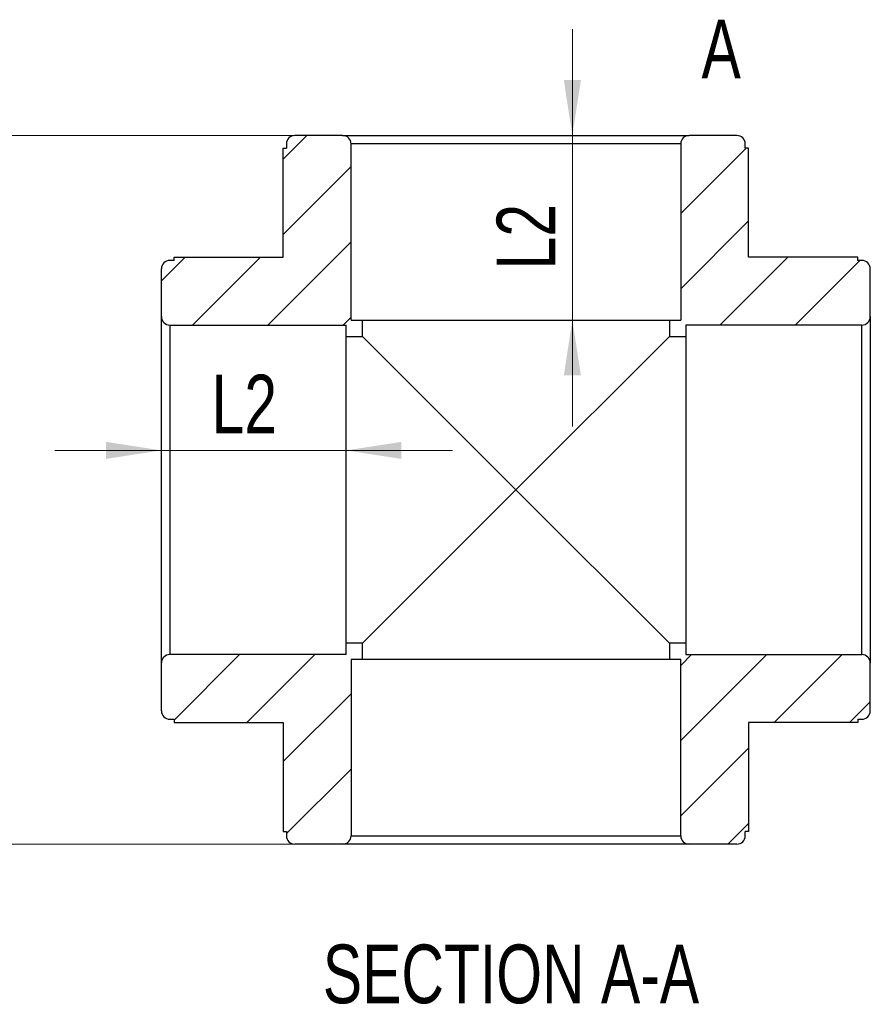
# Model space of a CAD drawing. Header units: millimetres. Extents: x 0 to 210, y 0 to 297.
# Tile 3 of 4: x 94 to 145, y 162 to 221. Entities that reach past the tile are written whole.
import ezdxf

# ---------------------------------------------------------------- set-up
doc = ezdxf.new("R2010")
doc.units = ezdxf.units.MM
doc.styles.add('SLDTEXTSTYLE1', font='TXT', dxfattribs={"width": 0.75})
doc.dimstyles.new('SLDDIMSTYLE2', dxfattribs={"dimtxt": 3.5, "dimasz": 3.302, "dimexe": 0, "dimexo": 0.0625, "dimgap": 0.875, "dimtad": 1, "dimlfac": 2, "dimrnd": 1e-09, "dimzin": 12, "dimdsep": 46, "dimtxsty": 'SLDTEXTSTYLE1', "dimsah": 1, "dimcen": 0.09, "dimadec": 0, "dimazin": 3, "dimtfac": 1, "dimtmove": 0, "dimatfit": 0, "dimfxl": 0, "dimfrac": 2, "dimtolj": 1, "dimtzin": 12, "dimarcsym": 0})
doc.dimstyles.new('SLDDIMSTYLE3', dxfattribs={"dimtxt": 3.5, "dimasz": 3.302, "dimexe": 0, "dimexo": 0.0625, "dimgap": 0.875, "dimtad": 1, "dimlfac": 2, "dimrnd": 1e-09, "dimzin": 12, "dimdsep": 46, "dimtxsty": 'SLDTEXTSTYLE1', "dimsah": 1, "dimcen": 0.09, "dimadec": 0, "dimazin": 3, "dimtfac": 1, "dimtofl": 0, "dimtmove": 0, "dimatfit": 3, "dimfxl": 0, "dimfrac": 2, "dimtolj": 1, "dimtzin": 12, "dimarcsym": 0})

# ---------------------------------------------------------------- blocks, each defined once
blk = doc.blocks.new('_D_8')
at = {"color": 7, "linetype": 'Continuous', "lineweight": 0}
for p, q in [((112.089, 214.222), (91.289, 214.222)), ((92.289, 214.222), (92.289, 171.972)), ((112.089, 171.972), (91.289, 171.972))]:
    blk.add_line(p, q, dxfattribs=at)
at = {"color": 7, "linetype": 'Continuous', "lineweight": 18}
for points in [[(92.289, 214.222), (91.781, 210.92), (92.797, 210.92)], [(92.289, 171.972), (92.797, 175.274), (91.781, 175.274)]]:
    blk.add_solid(points, dxfattribs=at)
at = {"color": 7, "linetype": 'Continuous', "lineweight": 18, "insert": (87.778, 192.876), "char_height": 3.5, "attachment_point": 1, "rotation": 90, "style": 'SLDTEXTSTYLE1'}
blk.add_mtext('L1', dxfattribs=at)
blk = doc.blocks.new('_D_9')
at = {"color": 7, "linetype": 'Continuous', "lineweight": 0}
for p, q in [((102.289, 202.422), (102.289, 194.448)), ((102.289, 195.448), (95.939, 195.448)), ((113.289, 195.448), (102.289, 195.448)), ((113.289, 195.448), (119.639, 195.448))]:
    blk.add_line(p, q, dxfattribs=at)
at = {"color": 7, "linetype": 'Continuous', "lineweight": 18}
for points in [[(102.289, 195.448), (98.987, 195.956), (98.987, 194.94)], [(113.289, 195.448), (116.591, 194.94), (116.591, 195.956)]]:
    blk.add_solid(points, dxfattribs=at)
at = {"color": 7, "linetype": 'Continuous', "lineweight": 18, "insert": (105.277, 199.96), "char_height": 3.5, "attachment_point": 1, "style": 'SLDTEXTSTYLE1'}
blk.add_mtext('L2', dxfattribs=at)
blk = doc.blocks.new('_D_10')
at = {"color": 7, "linetype": 'Continuous', "lineweight": 0}
for p, q in [((126.781, 214.222), (126.781, 220.572)), ((126.781, 203.222), (126.781, 214.222)), ((126.781, 203.222), (126.781, 196.872))]:
    blk.add_line(p, q, dxfattribs=at)
at = {"color": 7, "linetype": 'Continuous', "lineweight": 18}
for points in [[(126.781, 214.222), (127.289, 217.524), (126.273, 217.524)], [(126.781, 203.222), (126.273, 199.92), (127.289, 199.92)]]:
    blk.add_solid(points, dxfattribs=at)
at = {"color": 7, "linetype": 'Continuous', "lineweight": 18, "insert": (122.269, 206.239), "char_height": 3.5, "attachment_point": 1, "rotation": 90, "style": 'SLDTEXTSTYLE1'}
blk.add_mtext('L2', dxfattribs=at)

msp = doc.modelspace()

# ---------------------------------------------------------------- hatches: boundary and pattern name
at = {"linetype": 'Continuous', "lineweight": 18}
h = msp.add_hatch(dxfattribs=at)
h.set_pattern_fill('ANSI31', style=0)
edge = h.paths.add_edge_path(flags=0)
edge.add_line((114.2643, 203.2218), (113.5893, 203.2218))
edge.add_line((113.5893, 203.2218), (113.5893, 213.7218))
edge.add_arc((113.0893, 213.7218), 0.5, 0, 90)
edge.add_line((113.0893, 214.2218), (110.2393, 214.2218))
edge.add_arc((110.2393, 213.7218), 0.5, 90, 180)
edge.add_line((109.7393, 213.7218), (109.7393, 213.4718))
edge.add_line((109.7393, 213.4718), (109.5393, 213.4718))
edge.add_line((109.5393, 213.4718), (109.5393, 206.9718))
edge.add_line((109.5393, 206.9718), (103.0393, 206.9718))
edge.add_line((103.0393, 206.9718), (103.0393, 206.7718))
edge.add_line((103.0393, 206.7718), (102.7893, 206.7718))
edge.add_arc((102.7893, 206.2718), 0.5, 90, 180)
edge.add_line((102.2893, 206.2718), (102.2893, 203.4218))
edge.add_arc((102.7893, 203.4218), 0.5, 180, 270)
edge.add_line((102.7893, 202.9218), (113.2893, 202.9218))
edge.add_line((113.2893, 202.9218), (113.2893, 202.2468))
edge.add_line((113.2893, 202.2468), (114.2643, 202.2468))
edge.add_line((114.2643, 202.2468), (114.2643, 203.2218))
h = msp.add_hatch(dxfattribs=at)
h.set_pattern_fill('ANSI31', style=0)
edge = h.paths.add_edge_path(flags=0)
edge.add_line((133.5393, 202.2468), (133.5393, 202.9218))
edge.add_line((133.5393, 202.9218), (144.0393, 202.9218))
edge.add_arc((144.0393, 203.4218), 0.5, 270, 360)
edge.add_line((144.5393, 203.4218), (144.5393, 206.2718))
edge.add_arc((144.0393, 206.2718), 0.5, 0, 90)
edge.add_line((144.0393, 206.7718), (143.7893, 206.7718))
edge.add_line((143.7893, 206.7718), (143.7893, 206.9718))
edge.add_line((143.7893, 206.9718), (137.2893, 206.9718))
edge.add_line((137.2893, 206.9718), (137.2893, 213.4718))
edge.add_line((137.2893, 213.4718), (137.0893, 213.4718))
edge.add_line((137.0893, 213.4718), (137.0893, 213.7218))
edge.add_arc((136.5893, 213.7218), 0.5, 0, 90)
edge.add_line((136.5893, 214.2218), (133.7393, 214.2218))
edge.add_arc((133.7393, 213.7218), 0.5, 90, 180)
edge.add_line((133.2393, 213.7218), (133.2393, 203.2218))
edge.add_line((133.2393, 203.2218), (132.5643, 203.2218))
edge.add_line((132.5643, 203.2218), (132.5643, 202.2468))
edge.add_line((132.5643, 202.2468), (133.5393, 202.2468))
h = msp.add_hatch(dxfattribs=at)
h.set_pattern_fill('ANSI31', style=0)
edge = h.paths.add_edge_path(flags=0)
edge.add_line((114.2643, 182.9718), (114.2643, 183.9468))
edge.add_line((114.2643, 183.9468), (113.2893, 183.9468))
edge.add_line((113.2893, 183.9468), (113.2893, 183.2718))
edge.add_line((113.2893, 183.2718), (102.7893, 183.2718))
edge.add_arc((102.7893, 182.7718), 0.5, 90, 180)
edge.add_line((102.2893, 182.7718), (102.2893, 179.9218))
edge.add_arc((102.7893, 179.9218), 0.5, 180, 270)
edge.add_line((102.7893, 179.4218), (103.0393, 179.4218))
edge.add_line((103.0393, 179.4218), (103.0393, 179.2218))
edge.add_line((103.0393, 179.2218), (109.5393, 179.2218))
edge.add_line((109.5393, 179.2218), (109.5393, 172.7218))
edge.add_line((109.5393, 172.7218), (109.7393, 172.7218))
edge.add_line((109.7393, 172.7218), (109.7393, 172.4718))
edge.add_arc((110.2393, 172.4718), 0.5, 180, 270)
edge.add_line((110.2393, 171.9718), (113.0893, 171.9718))
edge.add_arc((113.0893, 172.4718), 0.5, 270, 360)
edge.add_line((113.5893, 172.4718), (113.5893, 182.9718))
edge.add_line((113.5893, 182.9718), (114.2643, 182.9718))
h = msp.add_hatch(dxfattribs=at)
h.set_pattern_fill('ANSI31', style=0)
edge = h.paths.add_edge_path(flags=0)
edge.add_line((132.5643, 182.9718), (133.2393, 182.9718))
edge.add_line((133.2393, 182.9718), (133.2393, 172.4718))
edge.add_arc((133.7393, 172.4718), 0.5, 180, 270)
edge.add_line((133.7393, 171.9718), (136.5893, 171.9718))
edge.add_arc((136.5893, 172.4718), 0.5, 270, 360)
edge.add_line((137.0893, 172.4718), (137.0893, 172.7218))
edge.add_line((137.0893, 172.7218), (137.2893, 172.7218))
edge.add_line((137.2893, 172.7218), (137.2893, 179.2218))
edge.add_line((137.2893, 179.2218), (143.7893, 179.2218))
edge.add_line((143.7893, 179.2218), (143.7893, 179.4218))
edge.add_line((143.7893, 179.4218), (144.0393, 179.4218))
edge.add_arc((144.0393, 179.9218), 0.5, 270, 360)
edge.add_line((144.5393, 179.9218), (144.5393, 182.7718))
edge.add_arc((144.0393, 182.7718), 0.5, 0, 90)
edge.add_line((144.0393, 183.2718), (133.5393, 183.2718))
edge.add_line((133.5393, 183.2718), (133.5393, 183.9468))
edge.add_line((133.5393, 183.9468), (132.5643, 183.9468))
edge.add_line((132.5643, 183.9468), (132.5643, 182.9718))

# ---------------------------------------------------------------- linework, layer by layer
at = {"color": 7, "linetype": 'Continuous', "lineweight": 25}
for p, q in [((109.7393, 213.7218), (109.7393, 213.4718)), ((113.0893, 214.2218), (110.2393, 214.2218)), ((113.0893, 214.2218), (133.7393, 214.2218)), ((133.2393, 213.7218), (113.5893, 213.7218)), ((113.5893, 203.2218), (113.5893, 213.7218)), ((133.2393, 213.7218), (133.2393, 203.2218)), ((136.5893, 214.2218), (133.7393, 214.2218)), ((137.0893, 213.4718), (137.0893, 213.7218)), ((109.5393, 206.9718), (109.5393, 213.4718)), ((109.5393, 213.4718), (109.7393, 213.4718)), ((137.2893, 213.4718), (137.0893, 213.4718)), ((137.2893, 206.9718), (137.2893, 213.4718)), ((103.0393, 206.7718), (102.7893, 206.7718)), ((103.0393, 206.7718), (103.0393, 206.9718)), ((103.0393, 206.9718), (109.5393, 206.9718)), ((143.7893, 206.9718), (137.2893, 206.9718)), ((143.7893, 206.7718), (143.7893, 206.9718)), ((144.0393, 206.7718), (143.7893, 206.7718)), ((102.2893, 203.4218), (102.2893, 206.2718)), ((144.5393, 203.4218), (144.5393, 206.2718)), ((102.2893, 182.7718), (102.2893, 203.4218)), ((113.5893, 203.2218), (114.2643, 203.2218)), ((114.2643, 203.2218), (132.5643, 203.2218)), ((114.2643, 202.2468), (114.2643, 203.2218)), ((132.5643, 203.2218), (132.5643, 202.2468)), ((132.5643, 203.2218), (133.2393, 203.2218)), ((144.5393, 203.4218), (144.5393, 182.7718)), ((102.7893, 202.9218), (113.2893, 202.9218)), ((102.7893, 202.9218), (102.7893, 183.2718)), ((113.2893, 202.2468), (113.2893, 202.9218)), ((144.0393, 202.9218), (133.5393, 202.9218)), ((133.5393, 202.9218), (133.5393, 202.2468)), ((144.0393, 183.2718), (144.0393, 202.9218)), ((113.2893, 183.9468), (113.2893, 202.2468)), ((113.2893, 202.2468), (114.2643, 202.2468)), ((114.2643, 202.2468), (123.4143, 193.0968)), ((123.4143, 193.0968), (132.5643, 202.2468)), ((132.5643, 202.2468), (133.5393, 202.2468)), ((133.5393, 202.2468), (133.5393, 183.9468)), ((123.4143, 193.0968), (114.2643, 183.9468)), ((132.5643, 183.9468), (123.4143, 193.0968)), ((114.2643, 183.9468), (113.2893, 183.9468)), ((113.2893, 183.2718), (113.2893, 183.9468)), ((114.2643, 182.9718), (114.2643, 183.9468)), ((132.5643, 183.9468), (132.5643, 182.9718)), ((133.5393, 183.9468), (132.5643, 183.9468)), ((133.5393, 183.9468), (133.5393, 183.2718)), ((113.2893, 183.2718), (102.7893, 183.2718)), ((133.5393, 183.2718), (144.0393, 183.2718)), ((102.2893, 179.9218), (102.2893, 182.7718)), ((113.5893, 182.9718), (113.5893, 172.4718)), ((114.2643, 182.9718), (113.5893, 182.9718)), ((132.5643, 182.9718), (114.2643, 182.9718)), ((133.2393, 182.9718), (132.5643, 182.9718)), ((133.2393, 172.4718), (133.2393, 182.9718)), ((144.5393, 179.9218), (144.5393, 182.7718)), ((102.7893, 179.4218), (103.0393, 179.4218)), ((103.0393, 179.4218), (103.0393, 179.2218)), ((103.0393, 179.2218), (109.5393, 179.2218)), ((109.5393, 179.2218), (109.5393, 172.7218)), ((143.7893, 179.2218), (137.2893, 179.2218)), ((137.2893, 179.2218), (137.2893, 172.7218)), ((143.7893, 179.4218), (144.0393, 179.4218)), ((143.7893, 179.4218), (143.7893, 179.2218)), ((109.5393, 172.7218), (109.7393, 172.7218)), ((109.7393, 172.7218), (109.7393, 172.4718)), ((137.2893, 172.7218), (137.0893, 172.7218)), ((137.0893, 172.4718), (137.0893, 172.7218)), ((113.5893, 172.4718), (133.2393, 172.4718)), ((113.0893, 171.9718), (110.2393, 171.9718)), ((133.7393, 171.9718), (113.0893, 171.9718)), ((136.5893, 171.9718), (133.7393, 171.9718))]:
    msp.add_line(p, q, dxfattribs=at)
for centre, start, end in [((110.2393, 213.7218), 90, 180), ((113.0893, 213.7218), 0, 90), ((133.7393, 213.7218), 90, 180), ((136.5893, 213.7218), 0, 90), ((102.7893, 206.2718), 90, 180), ((144.0393, 206.2718), 0, 90), ((102.7893, 203.4218), 180, 270), ((144.0393, 203.4218), 270, 0), ((102.7893, 182.7718), 90, 180), ((144.0393, 182.7718), 0, 90), ((102.7893, 179.9218), 180, 270), ((144.0393, 179.9218), 270, 0), ((110.2393, 172.4718), 180, 270), ((113.0893, 172.4718), 270, 0), ((133.7393, 172.4718), 180, 270), ((136.5893, 172.4718), 270, 0)]:
    msp.add_arc(centre, 0.5, start, end, dxfattribs=at)

# ---------------------------------------------------------------- texts
at = {"color": 7, "linetype": 'Continuous', "insert": (134.4797, 221.129), "char_height": 3.5, "attachment_point": 1, "style": 'SLDTEXTSTYLE1'}
msp.add_mtext('A', dxfattribs=at)
at = {"color": 7, "linetype": 'Continuous', "lineweight": 0, "insert": (123.1214, 165.9828), "char_height": 3.5, "attachment_point": 2, "style": 'SLDTEXTSTYLE1'}
msp.add_mtext('SECTION A-A', dxfattribs=at)

# ---------------------------------------------------------------- dimensions: what is measured, and where the dimension line sits
at = {"color": 7, "linetype": 'Continuous', "lineweight": 18}
for base, p1, p2, text, dimstyle, picture, middle in [((126.7805, 214.2218), (132.5643, 203.2218), (133.7393, 214.2218), 'L2', 'SLDDIMSTYLE2', '_D_10', (126.7805, 208.6089)), ((92.2893, 171.9718), (113.0893, 214.2218), (113.0893, 171.9718), 'L1', 'SLDDIMSTYLE3', '_D_8', (92.2893, 195.2454))]:
    dim = msp.add_linear_dim(base=base, p1=p1, p2=p2, angle=90, text=text, dimstyle=dimstyle, dxfattribs=at)
    dim.commit()
    dim.dimension.update_dxf_attribs({"geometry": picture, "text_midpoint": middle, "dimtype": 160})
dim = msp.add_linear_dim(base=(102.2893, 195.4479), p1=(113.2893, 202.2468), p2=(102.2893, 203.4218), text='L2', dimstyle='SLDDIMSTYLE2', dxfattribs=at)
dim.commit()
dim.dimension.update_dxf_attribs({"geometry": '_D_9', "text_midpoint": (107.6468, 195.4479), "dimtype": 160})

doc.saveas('drawing.dxf')
